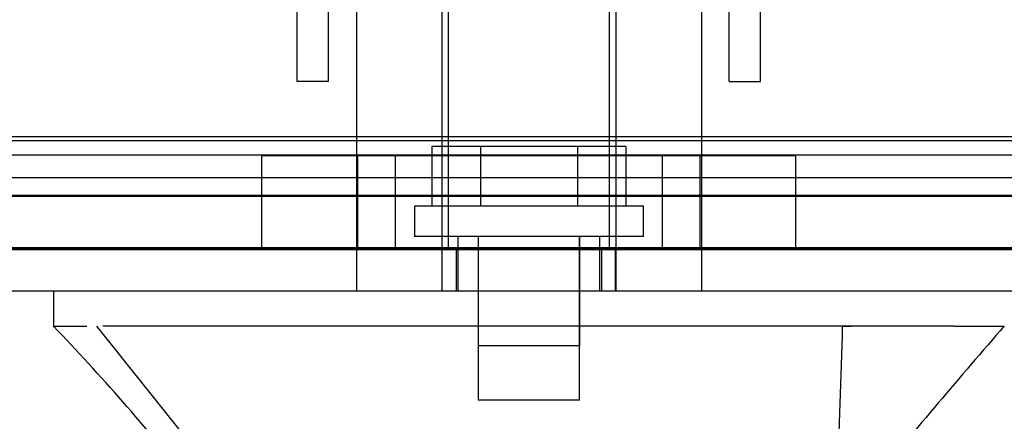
# Model space of a CAD drawing. Header units: inches. Extents: x 1 to 359, y -2 to 239.
# Tile 68 of 79: x 112.324 to 114.581, y 206.274 to 207.196. Entities that reach past the tile are written whole.
import ezdxf
from ezdxf.enums import TextEntityAlignment as Align
from ezdxf.lldxf.tags import DXFTag

# ---------------------------------------------------------------- set-up
doc = ezdxf.new("R2010")
doc.units = ezdxf.units.IN
doc.header["$MEASUREMENT"] = 0
for name, color, linetype in [('COM70220', 7, 'Continuous'), ('COM70839-3', 7, 'Continuous'), ('COM71196-7', 7, 'Continuous'), ('COM71298-2', 7, 'Continuous'), ('COM71299-2', 7, 'Continuous'), ('Default', 7, 'Continuous'), ('HAN13068', 7, 'Continuous'), ('HAN13068_SCREW', 7, 'Continuous'), ('HAN_NUT', 7, 'Continuous'), ('STD26122', 7, 'Continuous')]:
    doc.layers.add(name, color=color, linetype=linetype)
doc.styles.add('SEACAD_Times_New_Roman', font='times.ttf')
tags = doc.linetypes.add('HIDDEN2', pattern=[0.1875, 0.125, -0.0625]).pattern_tags.tags
tags[6:7] = [DXFTag(74, 4), DXFTag(75, 0), DXFTag(340, '0'), DXFTag(46, 0.0), DXFTag(50, 0.0), DXFTag(44, 0.0), DXFTag(45, 0.0)]
tags[4:5] = [DXFTag(74, 4), DXFTag(75, 0), DXFTag(340, '0'), DXFTag(46, 0.0), DXFTag(50, 0.0), DXFTag(44, 0.0), DXFTag(45, 0.0)]
doc.dimstyles.new('HAMMOND_(STH_-_300x200)', dxfattribs={"dimtxt": 1.5, "dimasz": 1.875, "dimexe": 0.75, "dimexo": 0.75, "dimgap": 0.375, "dimtad": 0, "dimtih": 1, "dimtoh": 1, "dimzin": 0, "dimdsep": 46, "dimtxsty": 'SEACAD_Times_New_Roman', "dimblk1": '_SE_FILLED', "dimblk2": '_SE_FILLED', "dimsah": 1, "dimcen": 0.75, "dimadec": 0, "dimazin": 0, "dimtfac": 0.8, "dimtofl": 0, "dimtmove": 0, "dimatfit": 3, "dimfxl": 1, "dimtolj": 1, "dimtzin": 0, "dimarcsym": 0})

# ---------------------------------------------------------------- blocks, each defined once
blk = doc.blocks.new('SE3')
at = {"layer": 'COM70220', "color": 7, "linetype": 'HIDDEN2'}
for p, q in [((138.0684, 206.918), (111.6004, 206.918)), ((138.0684, 206.672), (111.6004, 206.672)), ((138.0684, 206.67), (111.6004, 206.67)), ((138.0684, 206.669), (111.6004, 206.669))]:
    blk.add_line(p, q, dxfattribs=at)
at = {"layer": 'COM70839-3', "color": 7, "linetype": 'HIDDEN2'}
for p, q in [((112.9602, 207.0988), (112.9602, 208.1958)), ((113.0322, 207.0988), (113.0322, 208.1958)), ((113.9506, 207.0988), (113.9506, 208.1958)), ((114.0226, 207.0988), (114.0226, 208.1958)), ((112.9602, 207.0538), (112.9602, 207.0988)), ((113.0322, 207.0538), (113.0322, 207.0988)), ((113.9506, 207.0538), (113.9506, 207.0988)), ((114.0226, 207.0538), (114.0226, 207.0988)), ((113.0322, 207.0538), (112.9602, 207.0538)), ((113.9506, 207.0538), (114.0226, 207.0538))]:
    blk.add_line(p, q, dxfattribs=at)
at = {"layer": 'COM71196-7', "color": 7, "linetype": 'HIDDEN2'}
for p, q in [((138.6444, 206.668), (111.0244, 206.668)), ((113.293, 206.573), (113.293, 206.668)), ((113.3244, 206.668), (113.3244, 206.573)), ((113.6584, 206.573), (113.6584, 206.668)), ((113.6899, 206.573), (113.6899, 206.668))]:
    blk.add_line(p, q, dxfattribs=at)
at = {"layer": 'COM71196-7', "color": 7, "linetype": 'Continuous'}
blk.add_line((138.6444, 206.573), (111.0244, 206.573), dxfattribs=at)
at = {"layer": 'COM71298-2', "color": 7, "linetype": 'HIDDEN2'}
for p, q in [((138.0214, 206.9268), (111.4834, 206.9268)), ((111.2337, 206.8857), (138.2711, 206.8857)), ((138.0214, 206.8332), (111.4834, 206.8332)), ((111.2334, 206.7907), (138.2714, 206.7907))]:
    blk.add_line(p, q, dxfattribs=at)
at = {"layer": 'COM71299-2', "color": 7, "linetype": 'HIDDEN2'}
blk.add_line((112.1164, 206.793), (138.2714, 206.793), dxfattribs=at)
at = {"layer": 'HAN13068', "color": 7, "linetype": 'HIDDEN2'}
for p, q in [((113.0959, 207.275), (113.0959, 206.573)), ((113.2918, 207.275), (113.2918, 206.573)), ((113.691, 207.275), (113.691, 206.573)), ((113.8869, 207.275), (113.8869, 206.573)), ((113.3289, 206.698), (113.3289, 206.573)), ((113.3749, 206.698), (113.3749, 206.448)), ((113.6079, 206.448), (113.6079, 206.698)), ((113.6539, 206.573), (113.6539, 206.698)), ((114.2099, 206.493), (114.2298, 206.493)), ((113.3749, 206.448), (113.6079, 206.448))]:
    blk.add_line(p, q, dxfattribs=at)
at = {"layer": 'HAN13068', "color": 7, "linetype": 'Continuous'}
for p, q in [((112.4015, 206.573), (112.4015, 206.49)), ((112.4015, 206.493), (112.4779, 206.493)), ((112.5005, 206.493), (112.7841, 206.138)), ((112.5926, 206.493), (112.5149, 206.493)), ((114.2099, 206.493), (112.5926, 206.493)), ((114.3902, 206.493), (114.2099, 206.493)), ((114.4679, 206.493), (114.3902, 206.493)), ((114.4679, 206.493), (114.5812, 206.493))]:
    blk.add_line(p, q, dxfattribs=at)
for centre, radius, start, end in [((108.6096, 202.8608), 5.2509, 38.6173, 43.7666), ((126.6971, 195.9487), 16.0617, 138.96729, 140.62542)]:
    blk.add_arc(centre, radius, start, end, dxfattribs=at)
blk.add_open_spline([(114.2099, 206.493), (114.2062, 206.3747), (114.2024, 206.2563), (114.1987, 206.138)], degree=3, dxfattribs=at)
at = {"layer": 'HAN13068_SCREW', "color": 7, "linetype": 'HIDDEN2'}
for p, q in [((113.3803, 206.905), (113.2691, 206.905)), ((113.2691, 206.905), (113.2691, 206.768)), ((113.6026, 206.905), (113.3803, 206.905)), ((113.3803, 206.905), (113.3803, 206.768)), ((113.7137, 206.905), (113.6026, 206.905)), ((113.6026, 206.905), (113.6026, 206.768)), ((113.7137, 206.905), (113.7137, 206.768)), ((113.7539, 206.768), (113.2289, 206.768)), ((113.2289, 206.768), (113.2289, 206.698)), ((113.7539, 206.698), (113.7539, 206.768)), ((113.7539, 206.698), (113.2289, 206.698)), ((113.3754, 206.698), (113.3754, 206.323)), ((113.6074, 206.323), (113.6074, 206.698)), ((113.6074, 206.323), (113.3754, 206.323))]:
    blk.add_line(p, q, dxfattribs=at)
at = {"layer": 'HAN_NUT', "color": 7, "linetype": 'HIDDEN2'}
for p, q in [((113.1854, 206.883), (112.8794, 206.883)), ((112.8794, 206.668), (112.8794, 206.883)), ((113.0989, 206.883), (113.0989, 206.668)), ((113.7974, 206.883), (113.1854, 206.883)), ((113.1854, 206.668), (113.1854, 206.883)), ((114.1034, 206.883), (113.7974, 206.883)), ((113.7974, 206.668), (113.7974, 206.883)), ((113.8839, 206.668), (113.8839, 206.883)), ((114.1034, 206.668), (114.1034, 206.883))]:
    blk.add_line(p, q, dxfattribs=at)
at = {"layer": 'STD26122', "color": 7, "linetype": 'HIDDEN2'}
for p, q in [((113.3064, 207.633), (113.3064, 206.668)), ((113.6764, 206.668), (113.6764, 207.633))]:
    blk.add_line(p, q, dxfattribs=at)
blk = doc.blocks.new('DMBLK58')
at = {"layer": 'Default', "linetype": 'Continuous', "transparency": 16777216}
for points in [[(112.7094, 201.7735), (112.7094, 202.3985), (110.8344, 202.086)], [(136.9594, 201.7735), (138.8344, 202.086), (136.9594, 202.3985)]]:
    blk.add_hatch(color=7, dxfattribs=at).paths.add_polyline_path(points)
at = {"layer": 'Default', "color": 7, "linetype": 'Continuous', "transparency": 16777216}
for p, q in [((138.8344, 206.303), (138.8344, 201.336)), ((110.8344, 206.013), (110.8344, 201.336)), ((110.8344, 202.086), (121.1637, 202.086)), ((128.5051, 202.086), (138.8344, 202.086))]:
    blk.add_line(p, q, dxfattribs=at)
at = {"layer": 'Default', "color": 7, "linetype": 'Continuous', "transparency": 16777216, "style": 'SEACAD_Times_New_Roman'}
for s, p in [('28.00', (122.2752, 202.836)), ('DOOR', (121.6887, 200.586))]:
    blk.add_text(s, height=1.5, dxfattribs=at).set_placement(p, align=Align.TOP_LEFT)
blk = doc.blocks.new('_SE_FILLED')
at = {"color": 0}
blk.add_line((0, 0), (-1, 0), dxfattribs=at)
blk.add_solid([(0, 0), (-1, -0.1665), (-1, 0.1665), (0, 0)], dxfattribs=at)

msp = doc.modelspace()

# ---------------------------------------------------------------- block references
at = {"layer": 'Default'}
msp.add_blockref('SE3', (0, 0), dxfattribs=at)

# ---------------------------------------------------------------- dimensions: what is measured, and where the dimension line sits
at = {"layer": 'Default', "color": 7, "linetype": 'Continuous'}
dim = msp.add_linear_dim(base=(138.8344, 202.086), p1=(110.8344, 206.763), p2=(138.8344, 207.053), text='\\A1;<>\\PDOOR', dimstyle='HAMMOND_(STH_-_300x200)', dxfattribs=at)
dim.commit()
dim.dimension.update_dxf_attribs({"geometry": 'DMBLK58', "text_midpoint": (124.8344, 202.086), "dimtype": 160})

doc.saveas('drawing.dxf')
